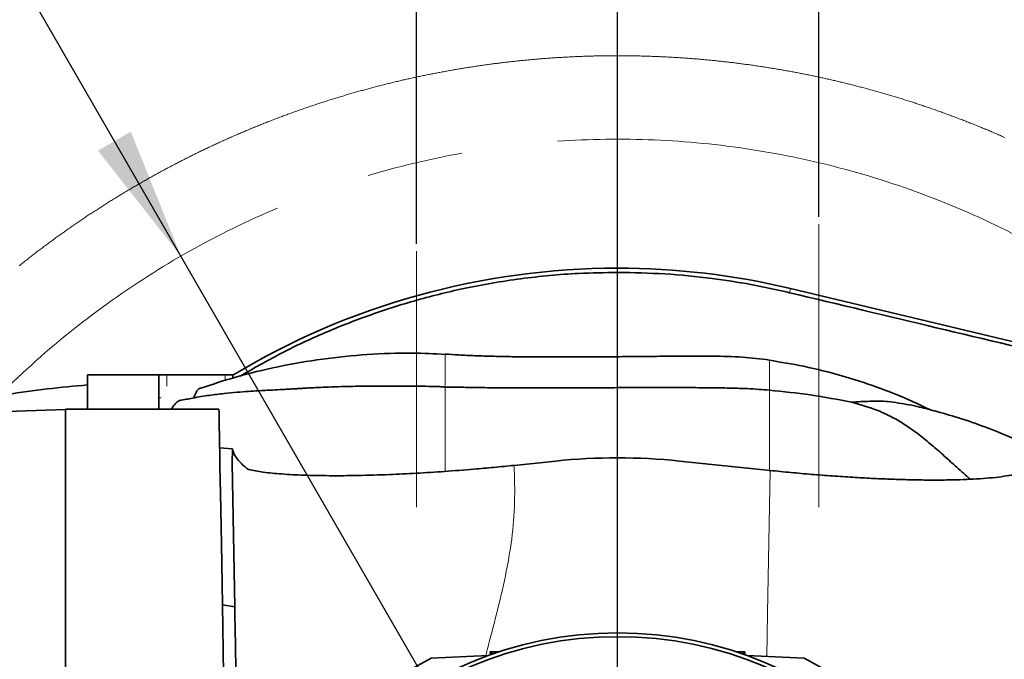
# Model space of a CAD drawing. Header units: millimetres. Extents: x 0 to 12115, y 0 to 8400.
# Tile 53 of 120: x 4031 to 4550, y 7175 to 7512. Entities that reach past the tile are written whole.
import ezdxf

# ---------------------------------------------------------------- set-up
doc = ezdxf.new("R2010")
doc.units = ezdxf.units.MM
doc.header["$LTSCALE"] = 20
doc.linetypes.add('CENTERX2', pattern=[20.32, 12.7, -2.54, 2.54, -2.54])
doc.layers.add('SVART_TEXT', color=7, linetype='Continuous')
doc.styles.add('SLDTEXTSTYLE0', font='TXT', dxfattribs={"width": 0.605})
doc.dimstyles.new('SLDDIMSTYLE10', dxfattribs={"dimtxt": 70, "dimasz": 70, "dimexe": 0, "dimexo": 0.0625, "dimgap": 17.5, "dimtad": 1, "dimdec": 1, "dimlfac": 0.5, "dimrnd": 1e-09, "dimzin": 12, "dimdsep": 46, "dimtxsty": 'SLDTEXTSTYLE0', "dimsah": 1, "dimcen": 0.09, "dimadec": 0, "dimazin": 3, "dimtfac": 1, "dimtofl": 0, "dimtmove": 0, "dimatfit": 3, "dimfxl": 1, "dimfrac": 2, "dimtolj": 1, "dimtzin": 12, "dimarcsym": 0})
doc.dimstyles.new('SLDDIMSTYLE13', dxfattribs={"dimtxt": 70, "dimasz": 70, "dimexe": 0, "dimexo": 0.0625, "dimgap": 17.5, "dimtad": 0, "dimtih": 1, "dimtoh": 1, "dimdec": 1, "dimlfac": 0.5, "dimrnd": 1e-09, "dimzin": 12, "dimdsep": 46, "dimtxsty": 'SLDTEXTSTYLE0', "dimsah": 1, "dimcen": 0, "dimadec": 0, "dimazin": 3, "dimtfac": 1, "dimtofl": 0, "dimtmove": 0, "dimatfit": 3, "dimfxl": 1, "dimfrac": 2, "dimtolj": 1, "dimtzin": 12, "dimarcsym": 0})
doc.dimstyles.new('SLDDIMSTYLE9', dxfattribs={"dimtxt": 70, "dimasz": 70, "dimexe": 0, "dimexo": 0.0625, "dimgap": 17.5, "dimtad": 1, "dimdec": 1, "dimlfac": 0.5, "dimrnd": 1e-09, "dimzin": 12, "dimdsep": 46, "dimtxsty": 'SLDTEXTSTYLE0', "dimsah": 1, "dimcen": 0.09, "dimadec": 0, "dimazin": 3, "dimtfac": 1, "dimtmove": 0, "dimatfit": 0, "dimfxl": 1, "dimfrac": 2, "dimtolj": 1, "dimtzin": 12, "dimarcsym": 0})

# ---------------------------------------------------------------- blocks, each defined once
blk = doc.blocks.new('_D_66')
at = {"layer": 'SVART_TEXT'}
for p, q in [((4002.99, 7582.87), (2984.14, 7582.87)), ((4115.87, 7387.36), (4002.99, 7582.87)), ((4346.01, 6988.74), (4115.87, 7387.36))]:
    blk.add_line(p, q, dxfattribs=at)
blk.add_solid([(4115.87, 7387.36), (4089.53, 7452.98), (4072.21, 7442.98)], dxfattribs=at)
at = {"layer": 'SVART_TEXT', "char_height": 70, "attachment_point": 1, "style": 'SLDTEXTSTYLE0'}
for s, insert in [('R230', (2984.14, 7887.96)), ('Smallest circumscribed', (2984.14, 7780.53)), ('radius axis 4.', (2984.14, 7673.1))]:
    blk.add_mtext(s, dxfattribs=dict(at, insert=insert))
blk = doc.blocks.new('_D_67')
at = {"layer": 'SVART_TEXT'}
for p, q in [((4240.01, 7393.91), (4240.01, 7882.02)), ((4346.01, 6992.74), (4346.01, 7882.02)), ((4240.01, 7852.02), (4034.89, 7852.02)), ((4346.01, 7852.02), (4240.01, 7852.02)), ((4346.01, 7852.02), (4466.01, 7852.02))]:
    blk.add_line(p, q, dxfattribs=at)
for points in [[(4240.01, 7852.02), (4170.01, 7862.02), (4170.01, 7842.02)], [(4346.01, 7852.02), (4416.01, 7842.02), (4416.01, 7862.02)]]:
    blk.add_solid(points, dxfattribs=at)
at = {"layer": 'SVART_TEXT', "insert": (4034.89, 7942.26), "char_height": 70, "attachment_point": 1, "style": 'SLDTEXTSTYLE0'}
blk.add_mtext('53', dxfattribs=at)
blk = doc.blocks.new('SW_SYMBOL_HOLE_DEPTH')
at = {"layer": 'SVART_TEXT', "color": 0}
for p, q in [((0, 17500), (16000, 17500)), ((8000, 17500), (8000, 1500)), ((2000, 11100), (8000, 1500)), ((14000, 11100), (8000, 1500))]:
    blk.add_line(p, q, dxfattribs=at)
blk = doc.blocks.new('_D_68')
at = {"layer": 'SVART_TEXT'}
for p, q in [((4240.01, 7393.91), (4240.01, 8031.75)), ((4452.01, 7408.15), (4452.01, 8031.75)), ((4240.01, 8001.75), (3352.71, 8001.75)), ((4452.01, 8001.75), (4240.01, 8001.75))]:
    blk.add_line(p, q, dxfattribs=at)
for points in [[(4240.01, 8001.75), (4310.01, 7991.75), (4310.01, 8011.75)], [(4452.01, 8001.75), (4382.01, 8011.75), (4382.01, 7991.75)]]:
    blk.add_solid(points, dxfattribs=at)
at = {"layer": 'SVART_TEXT', "xscale": 0.004511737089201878, "yscale": 0.004511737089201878, "zscale": 0.004511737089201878, "rotation": 359.9999999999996}
blk.add_blockref('SW_SYMBOL_HOLE_DEPTH', (3887.24, 8011.87), dxfattribs=at)
at = {"layer": 'SVART_TEXT', "char_height": 70, "attachment_point": 1, "style": 'SLDTEXTSTYLE0'}
for s, insert in [('(4x M12', (3539.38, 8092.18)), ('22)', (3983.93, 8092.18)), ('106', (3352.71, 8092.18))]:
    blk.add_mtext(s, dxfattribs=dict(at, insert=insert))

msp = doc.modelspace()

# ---------------------------------------------------------------- linework, layer by layer
at = {"color": 7, "linetype": 'CENTERX2', "lineweight": 18}
for p, q in [((4452.010835, 7254.938413), (4452.010835, 7404.145219)), ((4240.010835, 7254.938413), (4240.010835, 7389.910803))]:
    msp.add_line(p, q, dxfattribs=at)
at = {"color": 8, "linetype": 'Continuous', "lineweight": 18}
for p, q in [((4346.010837, 7381.028951), (4346.010837, 7378.769458)), ((4437.182109, 7370.287478), (4436.657603, 7368.092358)), ((4255.141112, 7319.076121), (4255.141112, 7335.690558)), ((4426.010842, 7332.456887), (4426.010842, 7316.699088)), ((4108.461465, 7324.743092), (4108.461465, 7318.74305)), ((4139.24327, 7321.814835), (4139.24327, 7324.743092)), ((4255.141112, 7318.014205), (4255.141112, 7273.864091)), ((4426.010842, 7315.188706), (4426.010842, 7316.699088)), ((4105.503837, 7312.743008), (4104.357223, 7312.743008)), ((4426.010842, 7314.908326), (4426.010842, 7315.188706)), ((4426.010842, 7273.869098), (4426.010842, 7314.908326))]:
    msp.add_line(p, q, dxfattribs=at)
at = {"color": 7, "linetype": 'Continuous', "lineweight": 35}
for p, q in [((4745.392705, 7296.640456), (4437.182109, 7370.287478)), ((4066.769521, 7324.743092), (4104.357223, 7324.743092)), ((4066.769521, 7312.743008), (4066.769521, 7324.743092)), ((4104.357223, 7312.743008), (4104.357223, 7324.743092)), ((4108.461465, 7324.743092), (4104.357223, 7324.743092)), ((4108.461465, 7324.743092), (4139.24327, 7324.743092)), ((4139.24327, 7324.743092), (4143.347512, 7324.743092)), ((4143.347512, 7323.125661), (4143.347512, 7324.743092)), ((4252.72234, 7318.525851), (4255.141112, 7318.498195)), ((4066.769521, 7306.738437), (4066.769521, 7312.743008)), ((4104.357223, 7306.738437), (4104.357223, 7312.743008)), ((4013.761396, 7305.088342), (4055.010835, 7306.528867)), ((4055.010835, 7306.738437), (4135.960127, 7306.738437)), ((4055.010835, 6670.738399), (4055.010835, 7306.738437)), ((4143.015469, 7285.820067), (4136.318127, 7286.228955)), ((4142.961318, 7278.02521), (4143.015469, 7285.820067)), ((4313.415908, 7279.328645), (4291.499361, 7277.053178)), ((4426.37686, 7274.368584), (4378.605763, 7279.328645)), ((4144.281427, 7202.395976), (4142.961318, 7278.02521)), ((4144.281427, 7202.395976), (4137.761365, 7203.54563)), ((4277.841132, 7176.762164), (4247.720904, 7175.447047)), ((4278.8783, 7178.738416), (4278.987707, 7177.173913)), ((4280.076644, 7177.620948), (4278.8783, 7178.738416)), ((4283.560855, 7178.738416), (4278.8783, 7178.738416)), ((4413.143377, 7178.738416), (4408.460813, 7178.738416)), ((4411.945025, 7177.620948), (4413.143377, 7178.738416)), ((4413.143377, 7178.738416), (4413.033957, 7177.173913)), ((4444.300766, 7175.447047), (4414.180542, 7176.762164))]:
    msp.add_line(p, q, dxfattribs=at)
at = {"color": 7, "linetype": 'Continuous', "lineweight": 18, "flags": 128}
msp.add_lwpolyline([(4550.034488, 7449.914992), (4549.453462, 7450.171531), (4548.872108, 7450.427592), (4548.290457, 7450.6827), (4547.708477, 7450.937093), (4547.126169, 7451.19077), (4546.543534, 7451.443732), (4545.9606, 7451.695979), (4545.377339, 7451.947272), (4544.79375, 7452.198088), (4544.209863, 7452.44819), (4543.625648, 7452.697337), (4543.041135, 7452.946008), (4542.456294, 7453.193724), (4541.871155, 7453.440726), (4541.285689, 7453.687013), (4540.699924, 7453.932584), (4540.113862, 7454.17744), (4539.527471, 7454.42158), (4538.940783, 7454.665006), (4538.353796, 7454.907477), (4537.766482, 7455.149472), (4537.178884, 7455.390752), (4536.590974, 7455.631078), (4536.002765, 7455.870688), (4535.414244, 7456.109584), (4534.825439, 7456.347764), (4534.236322, 7456.585229), (4533.646907, 7456.821978), (4533.057208, 7457.058013), (4532.467197, 7457.293094), (4531.876902, 7457.527697), (4531.286309, 7457.761348), (4530.695419, 7457.994283), (4530.10423, 7458.226502), (4529.512758, 7458.458007), (4528.920988, 7458.688796), (4528.328935, 7458.91887), (4527.736585, 7459.14799), (4527.14395, 7459.376633), (4526.551033, 7459.604323), (4525.957833, 7459.831298), (4525.364335, 7460.057557), (4524.770553, 7460.283101), (4524.176503, 7460.50793), (4523.582156, 7460.732043), (4522.987525, 7460.955203), (4522.392626, 7461.177886), (4521.797444, 7461.399615), (4521.201978, 7461.620629), (4520.60623, 7461.840928), (4520.010213, 7462.060511), (4519.413913, 7462.279141), (4518.817345, 7462.497294), (4518.220509, 7462.714494), (4517.62339, 7462.930978), (4517.025987, 7463.146746), (4516.428332, 7463.3618), (4515.830408, 7463.576138), (4515.232201, 7463.789523), (4514.633725, 7464.002431), (4514.034997, 7464.214385), (4513.435985, 7464.425624), (4512.83672, 7464.636147), (4512.237186, 7464.845956), (4511.637385, 7465.05481), (4511.03733, 7465.263188), (4510.437007, 7465.470612), (4509.836431, 7465.677321), (4509.235586, 7465.883315), (4508.634473, 7466.088355), (4508.033122, 7466.292918), (4507.431502, 7466.496528), (4506.82963, 7466.699422), (4506.227503, 7466.901601), (4505.625124, 7467.103064), (4505.022491, 7467.303813), (4504.41959, 7467.503608), (4503.816451, 7467.702926), (4503.213073, 7467.90129), (4502.609427, 7468.0987), (4502.005542, 7468.295634), (4501.401405, 7468.491853), (4500.797029, 7468.687117), (4500.192399, 7468.881667), (4499.587531, 7469.075501), (4498.98241, 7469.26862), (4498.37705, 7469.460786), (4497.771452, 7469.652474), (4497.165616, 7469.843209), (4496.559541, 7470.033229), (4495.953212, 7470.222295), (4495.346661, 7470.410884), (4494.73987, 7470.598519), (4494.132842, 7470.785439), (4493.525575, 7470.971644), (4492.918084, 7471.157134), (4492.31034, 7471.34167), (4491.702388, 7471.525729), (4491.094182, 7471.708834), (4490.485768, 7471.890986), (4489.877115, 7472.072661), (4489.268224, 7472.253383), (4488.659124, 7472.433627), (4488.049785, 7472.612918), (4487.440224, 7472.791255), (4486.830438, 7472.969115), (4486.22043, 7473.146022), (4485.610197, 7473.322213), (4484.999741, 7473.497689), (4484.389077, 7473.67245), (4483.778174, 7473.846257), (4483.167062, 7474.019349), (4482.555742, 7474.191726), (4481.944199, 7474.363387), (4481.332431, 7474.534333), (4480.720456, 7474.704326), (4480.108271, 7474.873603), (4479.495863, 7475.042165), (4478.883247, 7475.209773), (4478.270422, 7475.376904), (4477.657388, 7475.543082), (4477.044145, 7475.708306), (4476.430694, 7475.873053), (4475.817035, 7476.036847), (4475.203181, 7476.200164), (4474.589105, 7476.362288), (4473.974834, 7476.523936), (4473.360355, 7476.68463), (4472.745682, 7476.844848), (4472.1308, 7477.003873), (4471.515725, 7477.162421), (4470.900441, 7477.320254), (4470.284964, 7477.477134), (4469.669293, 7477.633298), (4469.053428, 7477.788508), (4468.437354, 7477.943242), (4467.821102, 7478.097022), (4467.20464, 7478.250087), (4466.588001, 7478.402198), (4465.971167, 7478.553832), (4465.35414, 7478.704512), (4464.736919, 7478.854239), (4464.119519, 7479.003489), (4463.501925, 7479.151786), (4462.884153, 7479.299367), (4462.266187, 7479.446233), (4461.648042, 7479.592383), (4461.029704, 7479.73758), (4460.411201, 7479.882062), (4459.792505, 7480.025828), (4459.17363, 7480.168641), (4458.554576, 7480.310738), (4457.935343, 7480.452121), (4457.315932, 7480.592788), (4456.696342, 7480.732501), (4456.076573, 7480.871499), (4455.456639, 7481.009782), (4454.836528, 7481.147349), (4454.216252, 7481.283963), (4453.595782, 7481.419862), (4452.975164, 7481.555045), (4452.354367, 7481.689275), (4451.733406, 7481.822789), (4451.112266, 7481.955588), (4450.490977, 7482.087672), (4449.869509, 7482.218802), (4449.247877, 7482.349217), (4448.626081, 7482.478917), (4448.004122, 7482.607663), (4447.382013, 7482.735694), (4446.759726, 7482.863009), (4446.137289, 7482.98961), (4445.514689, 7483.115256), (4444.89194, 7483.240187), (4444.269026, 7483.364404), (4443.645964, 7483.487666), (4443.022738, 7483.610213), (4442.399363, 7483.732045), (4441.775824, 7483.853162), (4441.152151, 7483.973325), (4440.528313, 7484.092772), (4439.904327, 7484.211505), (4439.280207, 7484.329284), (4438.655923, 7484.446347), (4438.03149, 7484.562695), (4437.406923, 7484.67809), (4436.782206, 7484.793008), (4436.157341, 7484.906972), (4435.532342, 7485.019982), (4434.907193, 7485.132277), (4434.281911, 7485.243857), (4433.656479, 7485.354722), (4433.030913, 7485.464633), (4432.405214, 7485.573829), (4431.779365, 7485.682309), (4431.153382, 7485.790074), (4430.52728, 7485.896886), (4429.901029, 7486.002982), (4429.274644, 7486.108125), (4428.648139, 7486.212552), (4428.021501, 7486.316264), (4427.394713, 7486.419261), (4426.767821, 7486.521304), (4426.14078, 7486.622632), (4425.513635, 7486.723245), (4424.886341, 7486.822903), (4424.258943, 7486.921847), (4423.63141, 7487.020076), (4423.003743, 7487.11735), (4422.375972, 7487.21391), (4421.748067, 7487.309754), (4421.120058, 7487.404645), (4420.491914, 7487.499059), (4419.863651, 7487.59228), (4419.235284, 7487.685025), (4418.606798, 7487.776816), (4417.978193, 7487.867892), (4417.349468, 7487.958014), (4416.720639, 7488.04766), (4416.091691, 7488.136351), (4415.462638, 7488.224089), (4414.833466, 7488.311112), (4414.20419, 7488.39742), (4413.57481, 7488.483012), (4412.945325, 7488.567651), (4412.315721, 7488.651574), (4411.686021, 7488.734782), (4411.056216, 7488.817036), (4410.426306, 7488.898576), (4409.796293, 7488.9794), (4409.166182, 7489.05927), (4408.535967, 7489.138425), (4407.905656, 7489.216626), (4407.275247, 7489.29435), (4406.644734, 7489.371121), (4406.014132, 7489.446938), (4405.383433, 7489.522279), (4404.752645, 7489.596665), (4404.121759, 7489.670098), (4403.490777, 7489.743054), (4402.859705, 7489.815057), (4402.228544, 7489.886105), (4401.597301, 7489.956677), (4400.965961, 7490.026295), (4400.33454, 7490.09496), (4399.703028, 7490.163148), (4399.071428, 7490.230382), (4398.439753, 7490.296662), (4397.807988, 7490.362466), (4397.176142, 7490.427077), (4396.544213, 7490.491212), (4395.91221, 7490.554393), (4395.280125, 7490.616858), (4394.647959, 7490.678609), (4394.015717, 7490.739405), (4393.383401, 7490.799487), (4392.751011, 7490.858853), (4392.118546, 7490.917266), (4391.486007, 7490.974963), (4390.853393, 7491.031707), (4390.220712, 7491.087973), (4389.587956, 7491.143287), (4388.955134, 7491.197646), (4388.322244, 7491.25129), (4387.689288, 7491.304219), (4387.056264, 7491.356433), (4386.423173, 7491.407693), (4385.790023, 7491.458237), (4385.156805, 7491.507829), (4384.523528, 7491.556704), (4383.890184, 7491.604865), (4383.256788, 7491.652072), (4382.623332, 7491.698802), (4381.989817, 7491.74434), (4381.356242, 7491.789401), (4380.722607, 7491.833508), (4380.088928, 7491.876662), (4379.455189, 7491.919339), (4378.821398, 7491.961062), (4378.187555, 7492.001832), (4377.553659, 7492.042125), (4376.919712, 7492.081464), (4376.28572, 7492.119849), (4375.651675, 7492.157758), (4375.017586, 7492.194712), (4374.383452, 7492.230714), (4373.749274, 7492.266), (4373.11505, 7492.30057), (4372.480783, 7492.334426), (4371.84647, 7492.367328), (4371.21212, 7492.399514), (4370.577733, 7492.430747), (4369.943301, 7492.461264), (4369.308839, 7492.491067), (4368.674333, 7492.519915), (4368.039797, 7492.548049), (4367.405216, 7492.575467), (4366.770613, 7492.601931), (4366.135972, 7492.627681), (4365.501295, 7492.652715), (4364.866595, 7492.676795), (4364.231857, 7492.70016), (4363.59709, 7492.72281), (4362.962301, 7492.744506), (4362.327481, 7492.765487), (4361.69264, 7492.785514), (4361.057768, 7492.805064), (4360.422882, 7492.823422), (4359.787966, 7492.841304), (4359.153028, 7492.858231), (4358.518067, 7492.874444), (4357.883091, 7492.889703), (4357.248093, 7492.904246), (4356.61308, 7492.918074), (4355.978045, 7492.930949), (4355.343002, 7492.943108), (4354.707937, 7492.954552), (4354.072864, 7492.965043), (4353.437777, 7492.974818), (4352.802674, 7492.983878), (4352.167564, 7492.991984), (4351.53244, 7492.999375), (4350.897307, 7493.005812), (4350.262175, 7493.011535), (4349.627028, 7493.016541), (4348.991877, 7493.020594), (4348.356723, 7493.024171), (4347.721564, 7493.026555), (4347.086402, 7493.028462), (4346.45124, 7493.029416), (4345.816078, 7493.029416), (4345.180913, 7493.028939), (4344.545751, 7493.02727), (4343.910592, 7493.025124), (4343.275434, 7493.022025), (4342.640283, 7493.01821), (4342.005136, 7493.01368), (4341.369997, 7493.008197), (4340.734864, 7493.001998), (4340.09974, 7492.994845), (4339.464626, 7492.986977), (4338.82952, 7492.978394), (4338.194425, 7492.968858), (4337.559345, 7492.958606), (4336.924276, 7492.947638), (4336.289226, 7492.935717), (4335.654187, 7492.923081), (4335.019166, 7492.90973), (4334.384161, 7492.895425), (4333.749178, 7492.880404), (4333.114209, 7492.864669), (4332.479264, 7492.847979), (4331.84434, 7492.830575), (4331.209439, 7492.812217), (4330.57456, 7492.793143), (4329.939707, 7492.773354), (4329.30488, 7492.752612), (4328.670076, 7492.731393), (4328.035301, 7492.708981), (4327.400557, 7492.686093), (4326.765842, 7492.662251), (4326.131157, 7492.637456), (4325.496501, 7492.612183), (4324.861879, 7492.585957), (4324.227291, 7492.558778), (4323.59274, 7492.530883), (4322.958222, 7492.502272), (4322.323738, 7492.472947), (4321.689295, 7492.442668), (4321.05489, 7492.411673), (4320.420525, 7492.379725), (4319.786201, 7492.347062), (4319.151918, 7492.313683), (4318.517676, 7492.279589), (4317.883479, 7492.244542), (4317.249327, 7492.208779), (4316.615221, 7492.172063), (4315.98116, 7492.134631), (4315.347147, 7492.096484), (4314.713185, 7492.057383), (4314.079271, 7492.017567), (4313.445407, 7491.977036), (4312.811593, 7491.935551), (4312.177834, 7491.893351), (4311.544129, 7491.850198), (4310.910479, 7491.806567), (4310.276884, 7491.761983), (4309.643344, 7491.716445), (4309.009864, 7491.670192), (4308.376442, 7491.623223), (4307.743079, 7491.575539), (4307.109778, 7491.526902), (4306.476538, 7491.477549), (4305.84336, 7491.427243), (4305.210247, 7491.376221), (4304.577197, 7491.324485), (4303.944214, 7491.271794), (4303.311298, 7491.218627), (4302.678449, 7491.164267), (4302.045669, 7491.109431), (4301.412959, 7491.053641), (4300.780319, 7490.997136), (4300.147752, 7490.939677), (4299.515257, 7490.881503), (4298.882836, 7490.822614), (4298.25049, 7490.76277), (4297.618219, 7490.702212), (4296.986025, 7490.640939), (4296.353909, 7490.578711), (4295.721872, 7490.515769), (4295.089914, 7490.452111), (4294.458038, 7490.3875), (4293.826242, 7490.322173), (4293.19453, 7490.256131), (4292.562902, 7490.189135), (4291.931358, 7490.121425), (4291.2999, 7490.052998), (4290.668529, 7489.983619), (4290.037246, 7489.913524), (4289.406052, 7489.842713), (4288.774947, 7489.770949), (4288.143933, 7489.69847), (4287.513011, 7489.625037), (4286.882182, 7489.551127), (4286.251446, 7489.476264), (4285.620806, 7489.400447), (4284.990261, 7489.324153), (4284.359813, 7489.246905), (4283.729463, 7489.168704), (4283.099211, 7489.090026), (4282.46906, 7489.010394), (4281.839009, 7488.929808), (4281.20906, 7488.848746), (4280.579213, 7488.76673), (4279.949471, 7488.68376), (4279.319834, 7488.600314), (4278.690302, 7488.515914), (4278.060877, 7488.43056), (4277.43156, 7488.344729), (4276.802351, 7488.257945), (4276.173252, 7488.170207), (4275.544264, 7488.081992), (4274.915389, 7487.992823), (4274.286625, 7487.90294), (4273.657976, 7487.812102), (4273.029441, 7487.720549), (4272.401022, 7487.628281), (4271.772719, 7487.535298), (4271.144534, 7487.441361), (4270.516469, 7487.346709), (4269.888523, 7487.251103), (4269.260698, 7487.154782), (4268.632996, 7487.057746), (4268.005415, 7486.959994), (4267.377958, 7486.861289), (4266.750625, 7486.761868), (4266.123419, 7486.661733), (4265.496339, 7486.560643), (4264.869387, 7486.458838), (4264.242564, 7486.356318), (4263.615872, 7486.252845), (4262.989308, 7486.148656), (4262.362878, 7486.043752), (4261.736578, 7485.937894), (4261.110415, 7485.831321), (4260.484383, 7485.724032), (4259.85849, 7485.616029), (4259.232732, 7485.507071), (4258.607113, 7485.397399), (4257.981631, 7485.286773), (4257.356289, 7485.17567), (4256.731088, 7485.063613), (4256.106029, 7484.950602), (4255.481112, 7484.837115), (4254.85634, 7484.722674), (4254.231709, 7484.607518), (4253.607227, 7484.491408), (4252.982891, 7484.374583), (4252.3587, 7484.257043), (4251.734662, 7484.138787), (4251.110772, 7484.019578), (4250.487032, 7483.899653), (4249.863441, 7483.779013), (4249.240006, 7483.65742), (4248.616724, 7483.53535), (4247.993595, 7483.412087), (4247.370622, 7483.288348), (4246.747806, 7483.163655), (4246.125149, 7483.038247), (4245.50265, 7482.912124), (4244.880306, 7482.785046), (4244.258127, 7482.657254), (4243.636108, 7482.528746), (4243.014253, 7482.399524), (4242.392558, 7482.269347), (4241.77103, 7482.138455), (4241.149667, 7482.006848), (4240.528471, 7481.874287), (4239.907439, 7481.741011), (4239.286578, 7481.60702), (4238.665885, 7481.472314), (4238.045364, 7481.336654), (4237.425013, 7481.200278), (4236.804834, 7481.063187), (4236.184831, 7480.925143), (4235.565002, 7480.786383), (4234.945345, 7480.646909), (4234.325866, 7480.506718), (4233.706563, 7480.365575), (4233.087438, 7480.223716), (4232.468496, 7480.081141), (4231.849729, 7479.937613), (4231.231148, 7479.793609), (4230.612746, 7479.64865), (4229.994527, 7479.502738), (4229.376494, 7479.356349), (4228.758643, 7479.209006), (4228.140979, 7479.060948), (4227.523505, 7478.912175), (4226.906213, 7478.762448), (4226.289115, 7478.612006), (4225.672207, 7478.460849), (4225.055489, 7478.308976), (4224.438961, 7478.15615), (4223.822626, 7478.002608), (4223.206485, 7477.848351), (4222.590539, 7477.693379), (4221.974793, 7477.537453), (4221.359241, 7477.380812), (4220.743882, 7477.223456), (4220.128725, 7477.065385), (4219.513769, 7476.90636), (4218.899014, 7476.746619), (4218.284461, 7476.586163), (4217.670108, 7476.424992), (4217.055964, 7476.262868), (4216.442021, 7476.100028), (4215.82828, 7475.936473), (4215.214747, 7475.772202), (4214.601423, 7475.606978), (4213.988307, 7475.441277), (4213.375407, 7475.274384), (4212.762709, 7475.107014), (4212.150226, 7474.938929), (4211.537952, 7474.769891), (4210.925895, 7474.600137), (4210.314053, 7474.429667), (4209.70242, 7474.258244), (4209.09101, 7474.086106), (4208.479809, 7473.913253), (4207.868832, 7473.739684), (4207.258078, 7473.5654), (4206.64754, 7473.390162), (4206.037219, 7473.214209), (4205.427128, 7473.037541), (4204.817253, 7472.860158), (4204.207609, 7472.682059), (4203.598182, 7472.503007), (4202.988985, 7472.323239), (4202.380019, 7472.142756), (4201.771277, 7471.96132), (4201.162758, 7471.779406), (4200.554478, 7471.596539), (4199.946429, 7471.412957), (4199.338603, 7471.228659), (4198.731015, 7471.043408), (4198.123659, 7470.85768), (4197.516541, 7470.670998), (4196.909654, 7470.483601), (4196.303005, 7470.295251), (4195.696595, 7470.106423), (4195.090423, 7469.916642), (4194.48449, 7469.726146), (4193.878802, 7469.534934), (4193.273346, 7469.343007), (4192.668143, 7469.150365), (4192.06317, 7468.956769), (4191.458451, 7468.762458), (4190.853978, 7468.567431), (4190.249744, 7468.37169), (4189.645762, 7468.174994), (4189.042027, 7467.977822), (4188.438545, 7467.779696), (4187.835309, 7467.580855), (4187.232318, 7467.381299), (4186.629589, 7467.180789), (4186.027112, 7466.979802), (4185.424882, 7466.777861), (4184.822912, 7466.575206), (4184.221196, 7466.371835), (4183.619733, 7466.16751), (4183.018531, 7465.962708), (4182.417589, 7465.756953), (4181.816908, 7465.550721), (4181.216481, 7465.343535), (4180.616322, 7465.135396), (4180.016423, 7464.92678), (4179.416786, 7464.717448), (4178.817416, 7464.507163), (4178.218308, 7464.296162), (4177.619467, 7464.084447), (4177.020895, 7463.872016), (4176.422591, 7463.65887), (4175.824555, 7463.44477), (4175.226788, 7463.229955), (4174.629296, 7463.014663), (4174.032072, 7462.798417), (4173.435117, 7462.581456), (4172.838445, 7462.363541), (4172.242041, 7462.14515), (4171.645912, 7461.925805), (4171.050067, 7461.705983), (4170.45449, 7461.485207), (4169.859196, 7461.263717), (4169.264185, 7461.04151), (4168.66945, 7460.818351), (4168.074998, 7460.594714), (4167.480829, 7460.370124), (4166.886943, 7460.145057), (4166.293341, 7459.919036), (4165.700021, 7459.6923), (4165.106992, 7459.464848), (4164.514246, 7459.236443), (4163.921791, 7459.007562), (4163.329619, 7458.777964), (4162.737745, 7458.547414), (4162.146161, 7458.316148), (4161.554853, 7458.084166), (4160.963858, 7457.85147), (4160.373147, 7457.618058), (4159.782733, 7457.383931), (4159.192617, 7457.149089), (4158.602784, 7456.913293), (4158.013265, 7456.67702), (4157.424043, 7456.439793), (4156.835104, 7456.201852), (4156.246479, 7455.963195), (4155.658151, 7455.723822), (4155.070121, 7455.483735), (4154.482405, 7455.242932), (4153.894986, 7455.001176), (4153.307865, 7454.758942), (4152.721058, 7454.515755), (4152.134563, 7454.272092), (4151.548366, 7454.027474), (4150.962482, 7453.782142), (4150.376911, 7453.536094), (4149.791638, 7453.28933), (4149.206693, 7453.041852), (4148.622046, 7452.793658), (4148.037712, 7452.544511), (4147.453706, 7452.294886), (4146.869997, 7452.044309), (4146.286617, 7451.793254), (4145.703549, 7451.541245), (4145.120795, 7451.288522), (4144.538368, 7451.035321), (4143.956254, 7450.781167), (4143.374468, 7450.526297), (4142.792995, 7450.270713), (4142.21185, 7450.014413), (4141.631032, 7449.757397), (4141.050528, 7449.499429), (4140.470351, 7449.240983), (4139.890502, 7448.981822), (4139.310981, 7448.721707), (4138.731788, 7448.461116), (4138.152922, 7448.19957), (4137.5744, 7447.937548), (4136.99619, 7447.674573), (4136.418323, 7447.410882), (4135.840784, 7447.146714), (4135.263572, 7446.881593), (4134.686704, 7446.615756), (4134.110163, 7446.349204), (4133.533965, 7446.081937), (4132.958094, 7445.813954), (4132.382567, 7445.545256), (4131.807382, 7445.275843), (4131.23254, 7445.005715), (4130.658026, 7444.734872), (4130.083869, 7444.463075), (4129.51004, 7444.190801), (4128.936569, 7443.917811), (4128.363426, 7443.644107), (4127.79064, 7443.369448), (4127.218197, 7443.094313), (4126.646097, 7442.818463), (4126.074354, 7442.541659), (4125.502954, 7442.264378), (4124.931912, 7441.986382), (4124.361212, 7441.707433), (4123.79087, 7441.428006), (4123.220871, 7441.147626), (4122.651229, 7440.866769), (4122.081946, 7440.584958), (4121.513004, 7440.30267), (4120.944436, 7440.019429), (4120.376224, 7439.735711), (4119.808356, 7439.451039), (4119.24086, 7439.165891), (4118.673722, 7438.879788), (4118.106942, 7438.593209), (4117.540519, 7438.305676), (4116.974453, 7438.017667), (4116.408761, 7437.728942), (4115.84344, 7437.439263), (4115.278478, 7437.149108), (4114.713873, 7436.857999), (4114.14964, 7436.566413), (4113.58578, 7436.274112), (4113.022278, 7435.980857), (4112.459163, 7435.687125), (4111.896406, 7435.392678), (4111.334021, 7435.097277), (4110.772009, 7434.8014), (4110.210369, 7434.504807), (4109.649117, 7434.207499), (4109.088222, 7433.909476), (4108.527715, 7433.610738), (4107.967566, 7433.311045), (4107.407818, 7433.010876), (4106.848429, 7432.709992), (4106.289442, 7432.408631), (4105.730812, 7432.106316), (4105.17257, 7431.803286), (4104.614715, 7431.499541), (4104.057248, 7431.195081), (4103.500153, 7430.890143), (4102.943445, 7430.584252), (4102.387125, 7430.277884), (4101.831193, 7429.970563), (4101.275648, 7429.662764), (4100.72049, 7429.354012), (4100.16572, 7429.044783), (4099.611337, 7428.734839), (4099.057357, 7428.42418), (4098.503764, 7428.112805), (4097.950558, 7427.800715), (4097.397755, 7427.48791), (4096.845339, 7427.17439), (4096.29331, 7426.860154), (4095.741684, 7426.545203), (4095.190461, 7426.229775), (4094.639639, 7425.913394), (4094.089205, 7425.596536), (4093.539174, 7425.278962), (4092.989544, 7424.960435), (4092.440317, 7424.641431), (4091.891493, 7424.321711), (4091.343055, 7424.001277), (4090.79505, 7423.680365), (4090.247433, 7423.3585), (4089.700217, 7423.03592), (4089.153419, 7422.712863), (4088.607023, 7422.388852), (4088.06103, 7422.064364), (4087.515454, 7421.739161), (4086.970295, 7421.413243), (4086.425538, 7421.08661), (4085.881199, 7420.759261), (4085.337262, 7420.431435), (4084.793742, 7420.102656), (4084.250639, 7419.7734), (4083.707954, 7419.443429), (4083.165671, 7419.112504), (4082.62382, 7418.781102), (4082.082386, 7418.449223), (4081.54137, 7418.116391), (4081.00077, 7417.782843), (4080.460588, 7417.448819), (4079.920824, 7417.114079), (4079.381491, 7416.778386), (4078.842576, 7416.442216), (4078.304092, 7416.105569), (4077.766026, 7415.767968), (4077.228392, 7415.42989), (4076.691176, 7415.090859), (4076.154391, 7414.751351), (4075.618039, 7414.411128), (4075.082104, 7414.070189), (4074.546615, 7413.728535), (4074.011545, 7413.386405), (4073.476906, 7413.043559), (4072.942699, 7412.699759), (4072.40894, 7412.355483), (4071.875597, 7412.01073), (4071.342702, 7411.665023), (4070.810239, 7411.318839), (4070.278208, 7410.971701), (4069.746609, 7410.624087), (4069.215457, 7410.275996), (4068.684737, 7409.926951), (4068.154464, 7409.577191), (4067.624639, 7409.226954), (4067.095245, 7408.876002), (4066.566299, 7408.524335), (4066.037784, 7408.172191), (4065.509732, 7407.819093), (4064.982111, 7407.465518), (4064.454938, 7407.111228), (4063.928212, 7406.756223), (4063.401933, 7406.40074), (4062.876101, 7406.044305), (4062.35073, 7405.687392), (4061.825792, 7405.329764), (4061.301316, 7404.971421), (4060.777287, 7404.612601), (4060.25372, 7404.253066), (4059.730599, 7403.892815), (4059.207926, 7403.53185), (4058.685715, 7403.170407), (4058.163966, 7402.808011), (4057.642664, 7402.445138), (4057.121823, 7402.081788), (4056.60143, 7401.717484), (4056.081514, 7401.352704), (4055.562044, 7400.987208), (4055.043037, 7400.620997), (4054.524491, 7400.254071), (4054.006423, 7399.886668), (4053.488801, 7399.51855), (4052.971641, 7399.149955), (4052.454959, 7398.780406), (4051.938738, 7398.41038), (4051.422979, 7398.039639), (4050.907696, 7397.668183), (4050.392876, 7397.29625), (4049.878518, 7396.923602), (4049.364637, 7396.550238), (4048.851232, 7396.176398), (4048.338289, 7395.801843), (4047.825823, 7395.426572), (4047.313834, 7395.050586), (4046.802307, 7394.674123), (4046.291257, 7394.296944), (4045.780699, 7393.919051), (4045.270602, 7393.540681), (4044.760982, 7393.161595), (4044.251839, 7392.781794), (4043.743188, 7392.401278), (4043.234999, 7392.020285), (4042.727302, 7391.638577), (4042.220081, 7391.256392), (4041.713337, 7390.873492), (4041.207085, 7390.489877), (4040.70131, 7390.105546), (4040.196027, 7389.720738), (4039.691235, 7389.335215), (4039.18692, 7388.949216), (4038.683082, 7388.562262), (4038.179736, 7388.174832), (4037.676896, 7387.786925), (4037.174518, 7387.398303), (4036.672647, 7387.008965), (4036.171282, 7386.618913), (4035.670365, 7386.228383), (4035.169984, 7385.837138), (4034.67008, 7385.445416), (4034.170653, 7385.052979), (4033.671732, 7384.659827), (4033.173318, 7384.266198), (4032.675381, 7383.871854), (4032.17795, 7383.476794), (4031.681026, 7383.081258), (4031.184609, 7382.685006), (4030.688668, 7382.288277)], dxfattribs=at)
at = {"color": 8, "linetype": 'Continuous', "lineweight": 18, "flags": 128}
for points in [[(4346.010837, 7378.769458), (4346.010732, 7373.37786), (4346.01065, 7368.002475), (4346.010669, 7362.645209), (4346.010766, 7357.307256), (4346.010837, 7351.989329), (4346.010796, 7336.522162), (4346.010799, 7334.342063)], [(4424.665133, 7176.3044), (4425.064186, 7199.166119), (4426.37686, 7274.368584)]]:
    msp.add_lwpolyline(points, dxfattribs=at)
at = {"color": 7, "linetype": 'Continuous', "lineweight": 35, "flags": 128}
for points in [[(4135.960127, 7306.738437), (4135.966743, 7306.359589), (4135.986562, 7305.224002), (4136.019538, 7303.334534), (4136.065598, 7300.695479), (4136.124636, 7297.313273), (4136.196504, 7293.196023), (4136.281038, 7288.353265), (4136.37803, 7282.796681), (4136.487241, 7276.539624), (4136.608432, 7269.596875), (4136.741291, 7261.985123), (4136.885519, 7253.722251), (4137.040774, 7244.828046), (4137.206669, 7235.323727), (4137.382815, 7225.232184), (4137.568812, 7214.57702), (4137.764181, 7203.383744), (4137.968491, 7191.679299), (4138.181235, 7179.491103), (4138.401906, 7166.848719), (4138.629998, 7153.781712)], [(4144.281427, 7202.395976), (4144.281859, 7202.37118), (4144.291322, 7201.828778), (4144.313152, 7200.578749), (4144.347246, 7198.625148), (4144.393514, 7195.97441), (4144.451792, 7192.635596), (4144.521887, 7188.619674), (4144.603575, 7183.939994), (4144.696574, 7178.612292), (4144.800569, 7172.654212), (4144.915233, 7166.08578), (4144.945214, 7164.368213)]]:
    msp.add_lwpolyline(points, dxfattribs=at)
at = {"color": 7, "linetype": 'Continuous', "lineweight": 35}
for centre, radius in [((4346.010893, 6988.738421), 200.000051), ((4346.010856, 6988.73844), 197.999975)]:
    msp.add_circle(centre, radius, dxfattribs=at)
at = {"color": 7, "linetype": 'CENTERX2', "lineweight": 18}
msp.add_arc((4346.010835, 6988.738413), 460.283194, 62.32442736, 164.98667045, dxfattribs=at)
at = {"color": 7, "linetype": 'Continuous', "lineweight": 35}
for centre, radius, start, end in [((4346.011117, 6988.738056), 392.290894, 90.00004091, 121.10550677), ((4346.011105, 6988.73956), 392.289391, 76.56114599, 90.00003915), ((4346.010836, 6965.424321), 315.592069, 84.07181533, 95.92818467), ((4346.012473, 6988.736855), 211.0022, 117.76407868, 152.40628979), ((4346.009215, 6988.736962), 211.002097, 27.76402997, 62.2359121)]:
    msp.add_arc(centre, radius, start, end, dxfattribs=at)
for points, knots in [([(4147.228966, 7324.144423), (4154.076415, 7328.109496), (4168.008779, 7336.177148), (4190.028222, 7346.465092), (4213.603151, 7355.916727), (4238.575981, 7363.998185), (4265.95352, 7370.83146), (4294.948404, 7375.790244), (4322.085652, 7378.394426), (4339.156794, 7378.662019), (4346.010837, 7378.769458)], [0, 0, 0, 0, 0.11373693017, 0.23141818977, 0.34909955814, 0.4788140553, 0.60852859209, 0.75453780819, 0.90144722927, 1, 1, 1, 1]), ([(4346.010837, 7378.769458), (4354.310069, 7378.618183), (4370.942576, 7378.315012), (4394.395908, 7375.952509), (4416.348968, 7372.618079), (4429.881646, 7369.602361), (4436.657603, 7368.092358)], [0, 0, 0, 0, 0.2721405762, 0.5453974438, 0.7723756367, 1, 1, 1, 1]), ([(4436.657603, 7368.092358), (4488.158421, 7355.793392), (4577.735564, 7334.401376), (4681.332763, 7309.706898), (4733.427253, 7297.303488), (4747.43926, 7293.967307)], [0, 0, 0, 0, 0.4971750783, 0.8647537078, 1, 1, 1, 1]), ([(4255.138556, 7335.582078), (4249.390909, 7335.877393), (4235.7273, 7336.579431), (4214.125644, 7335.716198), (4190.500356, 7333.355412), (4167.165198, 7329.274059), (4145.730802, 7324.164477), (4132.338782, 7319.695152), (4126.413221, 7317.717612)], [0, 0, 0, 0, 0.13196877, 0.3137230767, 0.4952032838, 0.6762669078, 0.8567579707, 1, 1, 1, 1]), ([(4426.010842, 7332.567752), (4421.280599, 7333.149257), (4411.345697, 7334.370588), (4396.624533, 7334.613702), (4382.068852, 7334.661288), (4368.510304, 7334.550153), (4357.874353, 7334.445296), (4349.794131, 7334.371202), (4343.310846, 7334.319259), (4335.419126, 7334.266745), (4325.930959, 7334.221781), (4315.103564, 7334.20035), (4303.611887, 7334.224072), (4292.062956, 7334.317059), (4281.156991, 7334.505859), (4271.292724, 7334.804959), (4262.747288, 7335.258885), (4257.539957, 7335.594081), (4255.141112, 7335.748494)], [0, 0, 0, 0, 0.0835603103, 0.1755012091, 0.2579972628, 0.3390055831, 0.413368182, 0.4446151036, 0.4807758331, 0.5271189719, 0.5830756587, 0.6472442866, 0.7170819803, 0.7846930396, 0.8498706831, 0.9084499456, 0.9578259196, 1, 1, 1, 1]), ([(4510.5164, 7306.431115), (4506.764764, 7308.237482), (4497.644715, 7312.628675), (4482.199929, 7318.642687), (4463.82186, 7324.57654), (4444.928908, 7329.397327), (4432.056012, 7331.482723), (4426.011707, 7332.461894)], [0, 0, 0, 0, 0.14068355, 0.341995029, 0.5594571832, 0.7931486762, 1, 1, 1, 1]), ([(4066.769521, 7319.460213), (4059.650594, 7318.813777), (4045.468876, 7317.526003), (4024.952916, 7314.628696), (4005.85061, 7311.386083), (3988.793708, 7308.018872), (3973.880225, 7304.754578), (3961.382612, 7301.785799), (3952.9943, 7299.698299), (3948.846708, 7298.608992), (3947.976465, 7298.380435)], [0, 0, 0, 0, 0.17749997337, 0.35360033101, 0.51438412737, 0.65865138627, 0.78533320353, 0.8935025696, 0.9776548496, 1, 1, 1, 1]), ([(4255.142297, 7318.460286), (4251.246662, 7318.580884), (4241.864056, 7318.871343), (4227.652258, 7318.912261), (4213.280069, 7318.828439), (4202.151107, 7318.647556), (4193.994411, 7318.386232), (4188.457595, 7318.14468), (4184.158458, 7317.916974), (4181.083001, 7317.73626), (4178.80979, 7317.596772), (4176.447245, 7317.451437), (4173.389876, 7317.265169), (4169.114288, 7317.020897), (4163.452662, 7316.722219), (4157.381924, 7316.411136), (4151.175614, 7316.046401), (4145.176742, 7315.601962), (4138.318485, 7314.943213), (4130.508009, 7313.950112), (4122.751125, 7312.72964), (4117.624692, 7311.642813), (4115.413244, 7311.173976)], [0, 0, 0, 0, 0.0834159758, 0.2009067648, 0.3041445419, 0.3910371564, 0.4391222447, 0.4788090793, 0.5096532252, 0.5312656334, 0.5447470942, 0.5583987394, 0.5819272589, 0.6103058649, 0.6500589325, 0.7032724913, 0.7404095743, 0.7831205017, 0.832013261, 0.8878530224, 0.9516218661, 1, 1, 1, 1]), ([(4126.421089, 7317.689956), (4126.283005, 7317.69451), (4125.136485, 7317.732323), (4123.779196, 7315.379446), (4123.064156, 7313.567102), (4122.695844, 7312.633574)], [0, 0, 0, 0, 0.0622635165, 0.5169771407, 1, 1, 1, 1]), ([(4271.820732, 7318.090976), (4268.676737, 7318.145542), (4263.117189, 7318.242032), (4257.556961, 7318.282158), (4255.141112, 7318.299592)], [0, 0, 0, 0, 0.56551265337, 1, 1, 1, 1]), ([(4271.033632, 7318.111956), (4272.313585, 7318.089493), (4276.92194, 7318.008616), (4285.501189, 7317.948121), (4297.322439, 7317.905991), (4310.739008, 7317.91269), (4325.320634, 7317.948277), (4340.51595, 7317.999918), (4355.71291, 7318.047234), (4370.299545, 7318.069726), (4383.724663, 7318.047456), (4395.558463, 7317.961495), (4405.553567, 7317.799086), (4413.704714, 7317.543832), (4420.310859, 7317.194276), (4424.223469, 7316.854367), (4426.010842, 7316.699088)], [0, 0, 0, 0, 0.0247749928, 0.089200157, 0.1660373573, 0.2535567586, 0.3488537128, 0.4482403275, 0.5476373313, 0.6429658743, 0.7305394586, 0.8074565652, 0.8719933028, 0.9239972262, 0.9652801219, 1, 1, 1, 1]), ([(4426.010842, 7316.699088), (4433.25019, 7315.951641), (4447.799104, 7314.449496), (4462.173168, 7311.744693), (4469.394888, 7310.385764)], [0, 0, 0, 0, 0.4975868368, 1, 1, 1, 1]), ([(4111.028666, 7306.738437), (4111.119011, 7306.930916), (4111.594681, 7307.944337), (4112.698572, 7309.450853), (4114.352747, 7310.838598), (4115.675924, 7311.480698), (4116.282571, 7311.358386), (4116.299684, 7311.354935)], [0, 0, 0, 0, 0.0872997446, 0.4596408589, 0.7463288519, 0.9928443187, 1, 1, 1, 1]), ([(4469.394888, 7310.385764), (4472.57181, 7310.568815), (4478.930312, 7310.935185), (4489.112502, 7310.941707), (4495.961354, 7309.610066), (4499.672512, 7308.888495)], [0, 0, 0, 0, 0.3138765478, 0.6282131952, 1, 1, 1, 1]), ([(4469.394888, 7310.385764), (4474.059497, 7309.05706), (4481.338402, 7306.983679), (4490.684006, 7302.578105), (4497.865015, 7298.333228), (4504.838734, 7293.319796), (4511.594079, 7287.779802), (4518.228424, 7281.946129), (4524.922816, 7275.879123), (4529.504453, 7271.810628), (4531.86747, 7269.71227)], [0, 0, 0, 0, 0.1923161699, 0.3001004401, 0.4094882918, 0.5234094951, 0.6410023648, 0.7565253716, 0.8744259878, 1, 1, 1, 1]), ([(4578.276838, 7278.73832), (4577.21256, 7279.432768), (4570.109401, 7284.06762), (4557.65916, 7289.941939), (4541.604103, 7296.737187), (4527.700789, 7301.568062), (4517.069547, 7304.713142), (4509.711471, 7306.654949), (4504.850614, 7307.869463), (4501.529421, 7308.628155), (4499.70303, 7309.045375)], [0, 0, 0, 0, 0.045060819, 0.3007428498, 0.4860554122, 0.6636641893, 0.8223103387, 0.8791767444, 0.9335568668, 1, 1, 1, 1]), ([(4143.015469, 7285.820067), (4143.29832, 7284.875871), (4143.895226, 7282.883313), (4145.766408, 7280.094857), (4148.311052, 7277.313255), (4150.418995, 7275.664837), (4151.541228, 7274.787247)], [0, 0, 0, 0, 0.2068897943, 0.43660440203, 0.70005770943, 1, 1, 1, 1]), ([(4151.541228, 7274.787247), (4154.086327, 7274.31345), (4159.846489, 7273.241136), (4169.56131, 7272.403769), (4181.177646, 7271.787046), (4194.592931, 7271.55225), (4209.668237, 7271.666857), (4224.968125, 7272.128414), (4240.188775, 7272.870333), (4255.021609, 7273.81658), (4268.659108, 7274.884939), (4280.879886, 7275.978992), (4287.945409, 7276.693687), (4291.499361, 7277.053178)], [0, 0, 0, 0, 0.0553156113, 0.125192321, 0.2081947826, 0.3040202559, 0.4119513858, 0.5304615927, 0.631215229, 0.7377084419, 0.848185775, 0.923637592, 1, 1, 1, 1]), ([(4426.37686, 7274.368584), (4430.034672, 7273.999492), (4437.327324, 7273.263626), (4448.273721, 7272.301455), (4459.131233, 7271.453375), (4469.664046, 7270.749004), (4479.76629, 7270.18595), (4489.378439, 7269.762552), (4498.621508, 7269.470343), (4507.53586, 7269.309809), (4516.058612, 7269.286624), (4524.139731, 7269.407057), (4531.60653, 7269.670156), (4538.583879, 7270.086671), (4544.97017, 7270.659358), (4550.682335, 7271.419669), (4555.543558, 7272.300893), (4559.745123, 7273.54774), (4563.622015, 7274.803802), (4564.662196, 7277.064302), (4565.058614, 7277.92579)], [0, 0, 0, 0, 0.0781984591, 0.1559058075, 0.2337285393, 0.3098446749, 0.3804409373, 0.4489389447, 0.5144946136, 0.577139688, 0.6385775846, 0.6957707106, 0.7490419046, 0.7974784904, 0.8444574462, 0.8853108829, 0.920271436, 0.9487314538, 0.9804612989, 1, 1, 1, 1])]:
    msp.add_open_spline(points, degree=3, knots=knots, dxfattribs=at)
at = {"color": 8, "linetype": 'Continuous', "lineweight": 18}
for points, knots in [([(4291.499361, 7277.053178), (4291.694796, 7270.583462), (4292.086465, 7257.617603), (4290.494571, 7238.09557), (4287.022239, 7218.656929), (4282.457439, 7199.245391), (4278.715998, 7185.299273), (4276.820098, 7177.752992), (4276.55703, 7176.705897)], [0, 0, 0, 0, 0.1903767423, 0.3815311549, 0.5750831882, 0.7710181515, 0.9682273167, 1, 1, 1, 1]), ([(4510.783206, 7120.016635), (4510.909148, 7120.067271), (4514.743148, 7121.608774), (4521.762564, 7125.346421), (4531.484604, 7131.223343), (4540.003517, 7137.716795), (4547.259212, 7144.60423), (4553.764922, 7152.499293), (4559.0098, 7161.451683), (4562.587029, 7171.404343), (4563.116716, 7178.087556), (4563.37219, 7181.310952)], [0, 0, 0, 0, 0.004784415, 0.1456490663, 0.2793625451, 0.4050590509, 0.5223334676, 0.6312818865, 0.764545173, 0.8864372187, 1, 1, 1, 1])]:
    msp.add_open_spline(points, degree=3, knots=knots, dxfattribs=at)

# ---------------------------------------------------------------- dimensions: what is measured, and where the dimension line sits
at = {"layer": 'SVART_TEXT'}
dim = msp.add_linear_dim(base=(4240.010835, 8001.752003), p1=(4452.010835, 7404.145219), p2=(4240.010835, 7389.910803), text='<> (4x M12{\\fGDT;x}22)', dimstyle='SLDDIMSTYLE10', dxfattribs=at)
dim.commit()
dim.dimension.update_dxf_attribs({"geometry": '_D_68', "text_midpoint": (3737.787205, 8001.752003), "dimtype": 160})
dim = msp.add_linear_dim(base=(4240.010835, 7852.021063), p1=(4346.010835, 6988.738413), p2=(4240.010835, 7389.910803), dimstyle='SLDDIMSTYLE9', dxfattribs=at)
dim.commit()
dim.dimension.update_dxf_attribs({"geometry": '_D_67', "text_midpoint": (4088.366762, 7852.021063), "dimtype": 160})
dim = msp.add_radius_dim(center=(4346.010835, 6988.738413), mpoint=(4115.869238, 7387.355352), text='<>\\PSmallest circumscribed\\Pradius axis 4.', dimstyle='SLDDIMSTYLE13', dxfattribs=at)
dim.commit()
dim.dimension.update_dxf_attribs({"geometry": '_D_66', "text_midpoint": (3478.566061, 7744.014247), "dimtype": 164})

doc.saveas('drawing.dxf')
